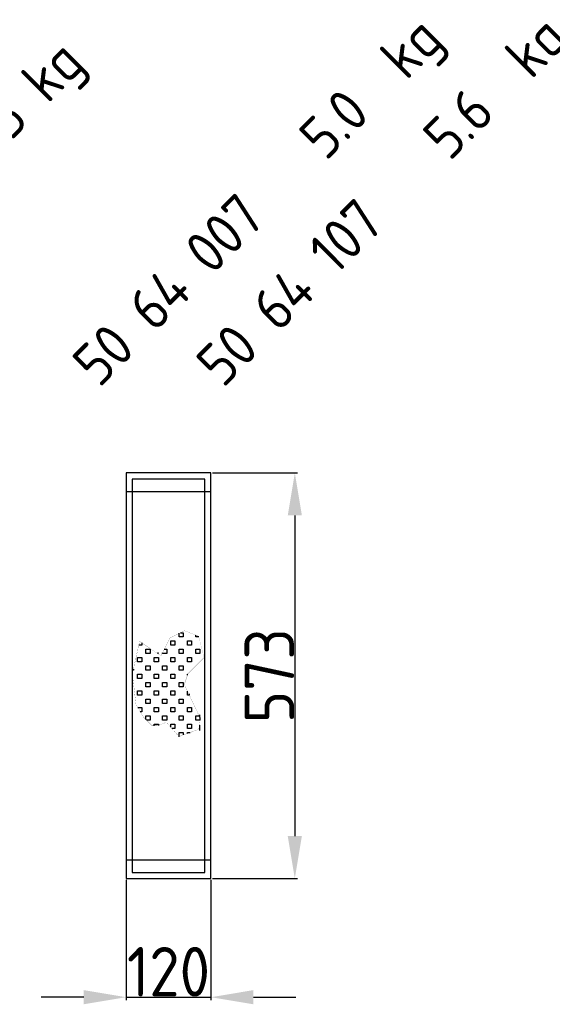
# Model space of a CAD drawing. Extents: x 1965 to 12366, y 538 to 8452.
# Tile 4 of 33: x 7969 to 8722, y 2265 to 3657. Entities that reach past the tile are written whole.
import ezdxf

# ---------------------------------------------------------------- set-up
doc = ezdxf.new("R2010")
doc.units = 0
doc.header["$LTSCALE"] = 2
doc.header["$PDMODE"] = 3
doc.header["$PDSIZE"] = 0.5
doc.linetypes.add('HIDDEN', pattern=[0.375, 0.25, -0.125])
doc.layers.get('DEFPOINTS').update_dxf_attribs({"linetype": 'CONTINUOUS'})
for name, color, linetype in [('DIMENSIONS', 5, 'CONTINUOUS'), ('HIDDEN', 4, 'HIDDEN'), ('MARK BV', 7, 'CONTINUOUS'), ('TEXT', 5, 'CONTINUOUS')]:
    doc.layers.add(name, color=color, linetype=linetype)
doc.styles.get("Standard").update_dxf_attribs({"font": 'ISOCP'})
doc.dimstyles.new('STANDARD$0', dxfattribs={"dimscale": 5, "dimtxt": 3, "dimasz": 3, "dimexe": 2, "dimexo": 1, "dimgap": 0.5, "dimtad": 1, "dimdec": 1, "dimdsep": 46, "dimtxsty": 'Standard', "dimcen": -1, "dimclrd": 256, "dimclre": 256, "dimclrt": 256, "dimadec": 0, "dimazin": 0, "dimtfac": 1, "dimtdec": 0, "dimtmove": 0, "dimatfit": 3, "dimfxl": 0, "dimtvp": 0.75, "dimtolj": 1, "dimtzin": 0, "dimarcsym": 0})

# ---------------------------------------------------------------- blocks, each defined once
blk = doc.blocks.new('*D51')
at = {"layer": 'DEFPOINTS', "color": 0}
for p in [(8239.4, 3016.2), (8239.4, 2443.2), (8358, 2443.2)]:
    blk.add_point(p, dxfattribs=at)
at = {"layer": 'DIMENSIONS', "lineweight": -2}
for p, q in [((8241.4, 3016.2), (8362, 3016.2)), ((8358, 2956.2), (8358, 2503.2)), ((8241.4, 2443.2), (8362, 2443.2))]:
    blk.add_line(p, q, dxfattribs=at)
at = {"layer": 'DIMENSIONS'}
for points in [[(8348, 2956.2), (8368, 2956.2), (8358, 3016.2)], [(8348, 2503.2), (8368, 2503.2), (8358, 2443.2)]]:
    blk.add_solid(points, dxfattribs=at)
at = {"layer": 'DIMENSIONS', "insert": (8322, 2729.7), "char_height": 70, "attachment_point": 5, "rotation": 90}
blk.add_mtext('\\A1;573', dxfattribs=at)
blk = doc.blocks.new('*D52')
at = {"layer": 'DEFPOINTS', "color": 0}
for p in [(8119.4, 2443.2), (8239.4, 2443.2), (8239.4, 2275.5)]:
    blk.add_point(p, dxfattribs=at)
at = {"layer": 'DIMENSIONS', "lineweight": -2}
for p, q in [((8119.4, 2441.2), (8119.4, 2271.5)), ((8239.4, 2441.2), (8239.4, 2271.5)), ((8059.4, 2275.5), (7999.4, 2275.5)), ((8119.4, 2275.5), (8239.4, 2275.5)), ((8299.4, 2275.5), (8359.4, 2275.5))]:
    blk.add_line(p, q, dxfattribs=at)
at = {"layer": 'DIMENSIONS'}
for points in [[(8059.4, 2285.5), (8059.4, 2265.5), (8119.4, 2275.5)], [(8299.4, 2285.5), (8299.4, 2265.5), (8239.4, 2275.5)]]:
    blk.add_solid(points, dxfattribs=at)
at = {"layer": 'DIMENSIONS', "insert": (8179.4, 2311.5), "char_height": 70, "attachment_point": 5}
blk.add_mtext('\\A1;120', dxfattribs=at)

msp = doc.modelspace()

# ---------------------------------------------------------------- linework, layer by layer
at = {"layer": 'HIDDEN'}
for p, q in [((8239.44, 2989.69), (8119.44, 2989.69)), ((8119.44, 2469.69), (8239.44, 2469.69))]:
    msp.add_line(p, q, dxfattribs=at)
at = {"layer": 'MARK BV'}
for p, q in [((8239.44, 3016.19), (8119.44, 3016.19)), ((8119.44, 3016.19), (8119.44, 2443.19)), ((8230.94, 3007.69), (8127.94, 3007.69)), ((8127.94, 3007.69), (8127.94, 2451.69)), ((8230.94, 2451.69), (8230.94, 3007.69)), ((8239.44, 2443.19), (8239.44, 3016.19)), ((8194.42, 2784.69), (8194.42, 2789.65)), ((8200.3, 2784.69), (8194.42, 2784.69)), ((8196.25, 2790.57), (8200.3, 2790.57)), ((8200.3, 2790.57), (8200.3, 2784.69)), ((8217.94, 2784.69), (8217.94, 2787.24)), ((8222.28, 2784.69), (8217.94, 2784.69)), ((8141.5, 2772.93), (8137.27, 2772.93)), ((8141.5, 2776.05), (8141.5, 2772.93)), ((8182.66, 2772.93), (8182.66, 2778.81)), ((8182.66, 2778.81), (8188.54, 2778.81)), ((8188.54, 2772.93), (8182.66, 2772.93)), ((8188.54, 2778.81), (8188.54, 2772.93)), ((8206.18, 2772.93), (8206.18, 2778.81)), ((8206.18, 2778.81), (8212.06, 2778.81)), ((8212.06, 2772.93), (8206.18, 2772.93)), ((8212.06, 2778.81), (8212.06, 2772.93)), ((8135.62, 2749.41), (8135.62, 2755.29)), ((8135.62, 2755.29), (8141.5, 2755.29)), ((8141.5, 2755.29), (8141.5, 2749.41)), ((8147.38, 2761.17), (8147.38, 2767.05)), ((8147.38, 2767.05), (8153.26, 2767.05)), ((8153.26, 2761.17), (8147.38, 2761.17)), ((8153.26, 2767.05), (8153.26, 2761.17)), ((8159.14, 2749.41), (8159.14, 2755.29)), ((8159.14, 2755.29), (8165.02, 2755.29)), ((8164.79, 2760.52), (8164.79, 2762.76)), ((8165.02, 2755.29), (8165.02, 2749.41)), ((8170.9, 2761.17), (8170.9, 2762)), ((8176.78, 2761.17), (8170.9, 2761.17)), ((8173.42, 2767.05), (8176.78, 2767.05)), ((8176.78, 2767.05), (8176.78, 2761.17)), ((8182.66, 2749.41), (8182.66, 2755.29)), ((8182.66, 2755.29), (8188.54, 2755.29)), ((8188.54, 2755.29), (8188.54, 2749.41)), ((8194.42, 2761.17), (8194.42, 2767.05)), ((8194.42, 2767.05), (8200.3, 2767.05)), ((8200.3, 2761.17), (8194.42, 2761.17)), ((8200.3, 2767.05), (8200.3, 2761.17)), ((8206.18, 2749.41), (8206.18, 2755.29)), ((8206.18, 2755.29), (8212.06, 2755.29)), ((8212.06, 2755.29), (8212.06, 2749.41)), ((8217.94, 2761.17), (8217.94, 2767.05)), ((8217.94, 2767.05), (8223.82, 2767.05)), ((8223.82, 2761.17), (8217.94, 2761.17)), ((8223.82, 2767.05), (8223.82, 2761.17)), ((8141.5, 2749.41), (8135.62, 2749.41)), ((8147.38, 2737.65), (8147.38, 2743.53)), ((8147.38, 2743.53), (8153.26, 2743.53)), ((8153.26, 2743.53), (8153.26, 2737.65)), ((8165.02, 2749.41), (8159.14, 2749.41)), ((8170.9, 2737.65), (8170.9, 2743.53)), ((8170.9, 2743.53), (8176.78, 2743.53)), ((8176.78, 2743.53), (8176.78, 2737.65)), ((8188.54, 2749.41), (8182.66, 2749.41)), ((8194.42, 2737.65), (8194.42, 2743.53)), ((8194.42, 2743.53), (8200.3, 2743.53)), ((8200.3, 2743.53), (8200.3, 2737.65)), ((8212.06, 2749.41), (8206.18, 2749.41)), ((8129.74, 2737.65), (8129.43, 2737.65)), ((8129.74, 2739.06), (8129.74, 2737.65)), ((8135.62, 2725.89), (8135.62, 2731.77)), ((8135.62, 2731.77), (8141.5, 2731.77)), ((8141.5, 2731.77), (8141.5, 2725.89)), ((8153.26, 2737.65), (8147.38, 2737.65)), ((8159.14, 2725.89), (8159.14, 2731.77)), ((8159.14, 2731.77), (8165.02, 2731.77)), ((8165.02, 2731.77), (8165.02, 2725.89)), ((8176.78, 2737.65), (8170.9, 2737.65)), ((8182.66, 2725.89), (8182.66, 2731.77)), ((8182.66, 2731.77), (8188.54, 2731.77)), ((8188.54, 2731.77), (8188.54, 2725.89)), ((8200.3, 2737.65), (8194.42, 2737.65)), ((8206.18, 2730.57), (8206.18, 2731.77)), ((8206.18, 2731.77), (8206.58, 2731.77)), ((8141.5, 2725.89), (8135.62, 2725.89)), ((8147.38, 2714.13), (8147.38, 2720.01)), ((8147.38, 2720.01), (8153.26, 2720.01)), ((8153.26, 2714.13), (8147.38, 2714.13)), ((8153.26, 2720.01), (8153.26, 2714.13)), ((8165.02, 2725.89), (8159.14, 2725.89)), ((8170.9, 2714.13), (8170.9, 2720.01)), ((8170.9, 2720.01), (8176.78, 2720.01)), ((8176.78, 2714.13), (8170.9, 2714.13)), ((8176.78, 2720.01), (8176.78, 2714.13)), ((8188.54, 2725.89), (8182.66, 2725.89)), ((8194.42, 2714.13), (8194.42, 2720.01)), ((8194.42, 2720.01), (8200.3, 2720.01)), ((8200.3, 2714.13), (8194.42, 2714.13)), ((8200.3, 2720.01), (8200.3, 2714.13)), ((8135.62, 2702.37), (8135.62, 2708.25)), ((8135.62, 2708.25), (8141.5, 2708.25)), ((8141.5, 2702.37), (8135.62, 2702.37)), ((8141.5, 2708.25), (8141.5, 2702.37)), ((8159.14, 2702.37), (8159.14, 2708.25)), ((8159.14, 2708.25), (8165.02, 2708.25)), ((8165.02, 2702.37), (8159.14, 2702.37)), ((8165.02, 2708.25), (8165.02, 2702.37)), ((8182.66, 2702.37), (8182.66, 2708.25)), ((8182.66, 2708.25), (8188.54, 2708.25)), ((8188.54, 2702.37), (8182.66, 2702.37)), ((8188.54, 2708.25), (8188.54, 2702.37)), ((8206.18, 2702.37), (8206.18, 2707.91)), ((8208.81, 2702.37), (8206.18, 2702.37)), ((8208.89, 2702.2), (8208.89, 2703.96)), ((8147.38, 2690.61), (8147.38, 2696.49)), ((8147.38, 2696.49), (8153.26, 2696.49)), ((8153.26, 2690.61), (8147.38, 2690.61)), ((8153.26, 2696.49), (8153.26, 2690.61)), ((8170.9, 2690.61), (8170.9, 2696.49)), ((8170.9, 2696.49), (8176.78, 2696.49)), ((8176.78, 2690.61), (8170.9, 2690.61)), ((8176.78, 2696.49), (8176.78, 2690.61)), ((8194.42, 2690.61), (8194.42, 2696.49)), ((8194.42, 2696.49), (8200.3, 2696.49)), ((8200.3, 2690.61), (8194.42, 2690.61)), ((8200.3, 2696.49), (8200.3, 2690.61)), ((8136.01, 2684.73), (8141.5, 2684.73)), ((8141.5, 2678.85), (8139.37, 2678.85)), ((8141.5, 2684.73), (8141.5, 2678.85)), ((8147.38, 2667.73), (8147.38, 2672.97)), ((8147.38, 2672.97), (8153.26, 2672.97)), ((8153.26, 2672.97), (8153.26, 2667.09)), ((8159.14, 2678.85), (8159.14, 2684.73)), ((8159.14, 2684.73), (8165.02, 2684.73)), ((8165.02, 2678.85), (8159.14, 2678.85)), ((8165.02, 2684.73), (8165.02, 2678.85)), ((8170.9, 2667.09), (8170.9, 2672.97)), ((8170.9, 2672.97), (8176.78, 2672.97)), ((8176.78, 2672.97), (8176.78, 2667.09)), ((8182.66, 2678.85), (8182.66, 2684.73)), ((8182.66, 2684.73), (8188.54, 2684.73)), ((8188.54, 2678.85), (8182.66, 2678.85)), ((8188.54, 2684.73), (8188.54, 2678.85)), ((8194.42, 2667.09), (8194.42, 2672.97)), ((8194.42, 2672.97), (8200.3, 2672.97)), ((8200.3, 2672.97), (8200.3, 2667.09)), ((8206.18, 2678.85), (8206.18, 2684.73)), ((8206.18, 2684.73), (8212.06, 2684.73)), ((8212.06, 2678.85), (8206.18, 2678.85)), ((8212.06, 2684.73), (8212.06, 2678.85)), ((8217.94, 2667.09), (8217.94, 2672.97)), ((8217.94, 2672.97), (8222.72, 2672.97)), ((8223.59, 2671.14), (8223.59, 2674.56)), ((8153.26, 2667.09), (8148.03, 2667.09)), ((8159.14, 2658.96), (8159.14, 2661.21)), ((8159.14, 2661.21), (8165.02, 2661.21)), ((8165.02, 2661.21), (8165.02, 2659.47)), ((8176.78, 2667.09), (8170.9, 2667.09)), ((8182.66, 2656.89), (8182.66, 2661.21)), ((8182.66, 2661.21), (8188.54, 2661.21)), ((8188.54, 2661.21), (8188.54, 2655.33)), ((8200.3, 2667.09), (8194.42, 2667.09)), ((8206.18, 2655.33), (8206.18, 2661.21)), ((8206.18, 2661.21), (8212.06, 2661.21)), ((8212.06, 2661.21), (8212.06, 2655.33)), ((8223.82, 2667.09), (8217.94, 2667.09)), ((8223.59, 2652.51), (8223.59, 2659.86)), ((8223.82, 2670.64), (8223.82, 2667.09)), ((8188.54, 2655.33), (8184.03, 2655.33)), ((8194.42, 2643.57), (8194.42, 2649.45)), ((8194.42, 2649.45), (8200.3, 2649.45)), ((8200.3, 2649.45), (8200.3, 2645.99)), ((8212.06, 2655.33), (8206.18, 2655.33)), ((8206.18, 2648.13), (8206.18, 2649.45)), ((8206.18, 2649.45), (8209.81, 2649.45)), ((8127.94, 2451.69), (8230.94, 2451.69)), ((8119.44, 2443.19), (8239.44, 2443.19))]:
    msp.add_line(p, q, dxfattribs=at)
at = {"layer": 'MARK BV', "const_width": 0.196}
msp.add_lwpolyline([(8156.15, 2658.96), (8143.48, 2671.63), (8133.35, 2689.38), (8128.28, 2732.48), (8138.42, 2778.11), (8168.82, 2757.83), (8181.49, 2783.18), (8201.75, 2793.32), (8222.02, 2785.71), (8229.62, 2755.29), (8206.82, 2732.48), (8201.75, 2717.27), (8224.55, 2669.1), (8222.02, 2653.89), (8194.15, 2643.75), (8176.42, 2664.03), (8163.75, 2658.96)], close=True, dxfattribs=at)

# ---------------------------------------------------------------- texts
at = {"layer": 'TEXT'}
for s, p in [('5.0  kg', (8401.97, 3455.78)), ('5.6  kg', (8577.09, 3455.53)), ('8.5 kg', (7916.31, 3444.35)), ('50 64 007', (8081.52, 3135.33)), ('50 64 107', (8256.65, 3135.08))]:
    msp.add_text(s, height=60, rotation=45, dxfattribs=at).set_placement(p)

# ---------------------------------------------------------------- dimensions: what is measured, and where the dimension line sits
at = {"layer": 'DIMENSIONS'}
dim = msp.add_linear_dim(base=(8357.99, 2443.19), p1=(8239.44, 3016.19), p2=(8239.44, 2443.19), angle=90, dimstyle='STANDARD$0', override={"dimscale": 2, "dimtxt": 35, "dimasz": 30, "dimtvp": 7.5}, dxfattribs=at)
dim.commit()
dim.dimension.update_dxf_attribs({"geometry": '*D51', "text_midpoint": (8321.99, 2729.69)})
dim = msp.add_linear_dim(base=(8239.44, 2275.47), p1=(8119.44, 2443.19), p2=(8239.44, 2443.19), dimstyle='STANDARD$0', override={"dimscale": 2, "dimtxt": 35, "dimasz": 30, "dimtvp": 7.5}, dxfattribs=at)
dim.commit()
dim.dimension.update_dxf_attribs({"geometry": '*D52', "text_midpoint": (8179.44, 2311.47)})

doc.saveas('drawing.dxf')
